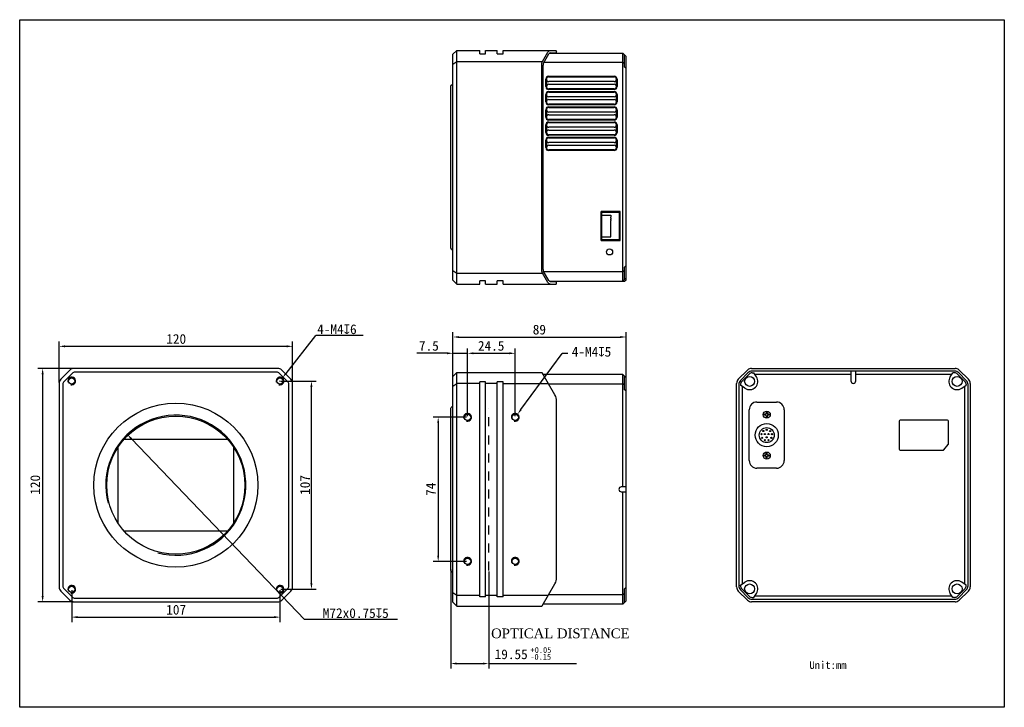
# Model space of a CAD drawing. Header units: millimetres. Extents: x 63 to 568, y -8 to 345.
import ezdxf

# ---------------------------------------------------------------- set-up
doc = ezdxf.new("R2010")
doc.units = ezdxf.units.MM
doc.header["$LTSCALE"] = 46.255
doc.header["$PDMODE"] = 3
doc.header["$PDSIZE"] = 8
doc.linetypes.add('DASHED', pattern=[0.2, 0.1, -0.1])
doc.layers.get('0').update_dxf_attribs({"linetype": 'CONTINUOUS'})
doc.layers.get('Defpoints').update_dxf_attribs({"linetype": 'CONTINUOUS'})
doc.layers.add('00_COMPONENTS', color=7, linetype='CONTINUOUS')
doc.layers.add('51__DRAFT_DIMS', color=7, linetype='CONTINUOUS')
doc.layers.add('4虚线层', color=6, linetype='DASHED', lineweight=35)
doc.styles.get("Standard").update_dxf_attribs({"font": 'simfang.ttf'})
doc.dimstyles.new('DIMSTYLE_1', dxfattribs={"dimtxt": 5, "dimasz": 3, "dimexe": 2.5, "dimexo": 0.5, "dimgap": 1.25, "dimtad": 1, "dimdsep": 46, "dimtxsty": 'STANDARD', "dimblk": '_FILLED', "dimblk1": '_FILLED', "dimblk2": '_FILLED', "dimcen": 0.09, "dimclrt": 3, "dimazin": 2, "dimtp": 0.3, "dimtm": 0.3, "dimtfac": 1, "dimtofl": 0, "dimtmove": 0, "dimatfit": 3, "dimldrblk": '_FILLED', "dimfxl": 1, "dimtolj": 1, "dimarcsym": 0})
doc.dimstyles.new('DIMSTYLE_2', dxfattribs={"dimtxt": 3, "dimasz": 3, "dimexe": 2.5, "dimexo": 0.5, "dimgap": 0.75, "dimtad": 1, "dimdsep": 46, "dimtxsty": 'STANDARD', "dimblk": '_FILLED', "dimblk1": '_FILLED', "dimblk2": '_FILLED', "dimcen": 0.09, "dimclrt": 3, "dimazin": 2, "dimtp": 0.3, "dimtm": 0.3, "dimtfac": 1, "dimtofl": 0, "dimtmove": 0, "dimatfit": 3, "dimldrblk": '_FILLED', "dimfxl": 1, "dimtolj": 1, "dimarcsym": 0})
doc.dimstyles.new('DIMSTYLE_3', dxfattribs={"dimtxt": 5, "dimasz": 3, "dimexe": 2.5, "dimexo": 0.5, "dimtad": 1, "dimdsep": 46, "dimtxsty": 'STANDARD', "dimblk": '_FILLED', "dimblk1": '_FILLED', "dimblk2": '_FILLED', "dimcen": 0.09, "dimclrt": 3, "dimazin": 2, "dimtp": 0.1, "dimtm": 0.1, "dimtfac": 1, "dimtofl": 0, "dimtmove": 0, "dimatfit": 1, "dimldrblk": '_FILLED', "dimfxl": 1, "dimtolj": 1, "dimarcsym": 0})
doc.dimstyles.new('DIMSTYLE_5', dxfattribs={"dimtxt": 5, "dimasz": 3, "dimexe": 2.5, "dimexo": 0.5, "dimgap": 1.25, "dimtad": 1, "dimdsep": 46, "dimtxsty": 'STANDARD', "dimblk": '_FILLED', "dimblk1": '_FILLED', "dimblk2": '_FILLED', "dimcen": 0.09, "dimclrt": 3, "dimazin": 2, "dimtp": 0.2, "dimtm": 0.2, "dimtfac": 1, "dimtofl": 0, "dimtmove": 0, "dimatfit": 3, "dimldrblk": '_FILLED', "dimfxl": 1, "dimtolj": 1, "dimarcsym": 0})

# ---------------------------------------------------------------- blocks, each defined once
blk = doc.blocks.new('_FILLED')
at = {"color": 0, "linetype": 'ByBlock'}
blk.add_solid([(0, 0), (-1, 0.17), (-1, -0.17)], dxfattribs=at)
blk = doc.blocks.new('*D1')
at = {"layer": '51__DRAFT_DIMS', "color": 0, "lineweight": -2}
for p, q in [((282.06, 173.47), (266.5, 173.47)), ((285.06, 156.35), (285.06, 175.97)), ((292.56, 141.1), (292.56, 175.97)), ((295.56, 173.47), (298.56, 173.47))]:
    blk.add_line(p, q, dxfattribs=at)
at = {"layer": 'Defpoints', "color": 0}
for p in [(292.56, 173.47), (285.06, 155.85), (292.56, 140.6)]:
    blk.add_point(p, dxfattribs=at)
at = {"layer": '51__DRAFT_DIMS', "color": 0, "linetype": 'ByBlock', "lineweight": -2, "xscale": 3, "yscale": 3, "zscale": 3}
blk.add_blockref('_FILLED', (285.06, 173.47), dxfattribs=at)
at = {"layer": '51__DRAFT_DIMS', "color": 0, "linetype": 'ByBlock', "lineweight": -2, "xscale": 3, "yscale": 3, "zscale": 3, "rotation": 180}
blk.add_blockref('_FILLED', (292.56, 173.47), dxfattribs=at)
at = {"layer": '51__DRAFT_DIMS', "insert": (277.81, 179.81), "char_height": 5, "attachment_point": 3}
blk.add_mtext('\\A1;7.5', dxfattribs=at)
blk = doc.blocks.new('*D2')
at = {"layer": '51__DRAFT_DIMS', "color": 0, "lineweight": -2}
for p, q in [((292.56, 141.1), (292.56, 175.97)), ((295.56, 173.47), (314.06, 173.47)), ((317.06, 141.1), (317.06, 175.97))]:
    blk.add_line(p, q, dxfattribs=at)
at = {"layer": 'Defpoints', "color": 0}
for p in [(317.06, 173.47), (292.56, 140.6), (317.06, 140.6)]:
    blk.add_point(p, dxfattribs=at)
at = {"layer": '51__DRAFT_DIMS', "color": 0, "linetype": 'ByBlock', "lineweight": -2, "xscale": 3, "yscale": 3, "zscale": 3, "rotation": 180}
blk.add_blockref('_FILLED', (292.56, 173.47), dxfattribs=at)
at = {"layer": '51__DRAFT_DIMS', "color": 0, "linetype": 'ByBlock', "lineweight": -2, "xscale": 3, "yscale": 3, "zscale": 3}
blk.add_blockref('_FILLED', (317.06, 173.47), dxfattribs=at)
at = {"layer": '51__DRAFT_DIMS', "insert": (304.7, 179.81), "char_height": 5, "attachment_point": 2}
blk.add_mtext('\\A1;24.5', dxfattribs=at)
blk = doc.blocks.new('*D3')
at = {"layer": '51__DRAFT_DIMS', "color": 0, "lineweight": -2}
for p, q in [((292.06, 140.6), (274.99, 140.6)), ((277.49, 137.6), (277.49, 69.6)), ((292.06, 66.6), (274.99, 66.6))]:
    blk.add_line(p, q, dxfattribs=at)
at = {"layer": 'Defpoints', "color": 0}
for p in [(292.56, 140.6), (277.49, 66.6), (292.56, 66.6)]:
    blk.add_point(p, dxfattribs=at)
at = {"layer": '51__DRAFT_DIMS', "color": 0, "linetype": 'ByBlock', "lineweight": -2, "xscale": 3, "yscale": 3, "zscale": 3}
for p, rotation in [((277.49, 140.6), 90), ((277.49, 66.6), 270)]:
    blk.add_blockref('_FILLED', p, dxfattribs=dict(at, rotation=rotation))
at = {"layer": '51__DRAFT_DIMS', "insert": (271.18, 103.64), "char_height": 5, "attachment_point": 2, "rotation": 90}
blk.add_mtext('\\A1;74', dxfattribs=at)
blk = doc.blocks.new('*D4')
at = {"layer": '51__DRAFT_DIMS', "color": 0, "lineweight": -2}
for p, q in [((285.06, 156.35), (285.06, 184.34)), ((374.06, 154.66), (374.06, 184.34)), ((288.06, 181.84), (371.06, 181.84))]:
    blk.add_line(p, q, dxfattribs=at)
at = {"layer": 'Defpoints', "color": 0}
for p in [(374.06, 181.84), (285.06, 155.85), (374.06, 154.16)]:
    blk.add_point(p, dxfattribs=at)
at = {"layer": '51__DRAFT_DIMS', "color": 0, "linetype": 'ByBlock', "lineweight": -2, "xscale": 3, "yscale": 3, "zscale": 3, "rotation": 180}
blk.add_blockref('_FILLED', (285.06, 181.84), dxfattribs=at)
at = {"layer": '51__DRAFT_DIMS', "color": 0, "linetype": 'ByBlock', "lineweight": -2, "xscale": 3, "yscale": 3, "zscale": 3}
blk.add_blockref('_FILLED', (374.06, 181.84), dxfattribs=at)
at = {"layer": '51__DRAFT_DIMS', "insert": (329.46, 188.15), "char_height": 5, "attachment_point": 2}
blk.add_mtext('\\A1;89', dxfattribs=at)
blk = doc.blocks.new('*D6')
at = {"layer": '51__DRAFT_DIMS', "color": 0, "lineweight": -2}
for p, q in [((82.72, 158.5), (82.72, 179.55)), ((85.72, 177.05), (199.72, 177.05)), ((202.72, 158.5), (202.72, 179.55))]:
    blk.add_line(p, q, dxfattribs=at)
at = {"layer": 'Defpoints', "color": 0}
for p in [(202.72, 177.05), (82.72, 158), (202.72, 158)]:
    blk.add_point(p, dxfattribs=at)
at = {"layer": '51__DRAFT_DIMS', "color": 0, "linetype": 'ByBlock', "lineweight": -2, "xscale": 3, "yscale": 3, "zscale": 3, "rotation": 180}
blk.add_blockref('_FILLED', (82.72, 177.05), dxfattribs=at)
at = {"layer": '51__DRAFT_DIMS', "color": 0, "linetype": 'ByBlock', "lineweight": -2, "xscale": 3, "yscale": 3, "zscale": 3}
blk.add_blockref('_FILLED', (202.72, 177.05), dxfattribs=at)
at = {"layer": '51__DRAFT_DIMS', "insert": (142.9, 183.35), "char_height": 5, "attachment_point": 2}
blk.add_mtext('\\A1;120', dxfattribs=at)
blk = doc.blocks.new('*D7')
at = {"layer": '51__DRAFT_DIMS', "color": 0, "lineweight": -2}
for p, q in [((89.96, 165.74), (71.79, 165.74)), ((74.29, 162.74), (74.29, 48.74)), ((89.96, 45.74), (71.79, 45.74))]:
    blk.add_line(p, q, dxfattribs=at)
at = {"layer": 'Defpoints', "color": 0}
for p in [(90.46, 165.74), (74.29, 45.74), (90.46, 45.74)]:
    blk.add_point(p, dxfattribs=at)
at = {"layer": '51__DRAFT_DIMS', "color": 0, "linetype": 'ByBlock', "lineweight": -2, "xscale": 3, "yscale": 3, "zscale": 3}
for p, rotation in [((74.29, 165.74), 90), ((74.29, 45.74), 270)]:
    blk.add_blockref('_FILLED', p, dxfattribs=dict(at, rotation=rotation))
at = {"layer": '51__DRAFT_DIMS', "insert": (67.98, 105.93), "char_height": 5, "attachment_point": 2, "rotation": 90}
blk.add_mtext('\\A1;120', dxfattribs=at)
blk = doc.blocks.new('*D8')
at = {"layer": '51__DRAFT_DIMS', "color": 0, "lineweight": -2}
for p, q in [((89.22, 51.74), (89.22, 35.45)), ((196.22, 51.74), (196.22, 35.45)), ((92.22, 37.95), (193.22, 37.95))]:
    blk.add_line(p, q, dxfattribs=at)
at = {"layer": 'Defpoints', "color": 0}
for p in [(89.22, 52.24), (196.22, 52.24), (196.22, 37.95)]:
    blk.add_point(p, dxfattribs=at)
at = {"layer": '51__DRAFT_DIMS', "color": 0, "linetype": 'ByBlock', "lineweight": -2, "xscale": 3, "yscale": 3, "zscale": 3, "rotation": 180}
blk.add_blockref('_FILLED', (89.22, 37.95), dxfattribs=at)
at = {"layer": '51__DRAFT_DIMS', "color": 0, "linetype": 'ByBlock', "lineweight": -2, "xscale": 3, "yscale": 3, "zscale": 3}
blk.add_blockref('_FILLED', (196.22, 37.95), dxfattribs=at)
at = {"layer": '51__DRAFT_DIMS', "insert": (142.87, 44.26), "char_height": 5, "attachment_point": 2}
blk.add_mtext('\\A1;107', dxfattribs=at)
blk = doc.blocks.new('*D9')
at = {"layer": '51__DRAFT_DIMS', "color": 0, "lineweight": -2}
for p, q in [((196.72, 159.24), (214.87, 159.24)), ((212.37, 55.24), (212.37, 156.24)), ((196.72, 52.24), (214.87, 52.24))]:
    blk.add_line(p, q, dxfattribs=at)
at = {"layer": 'Defpoints', "color": 0}
for p in [(196.22, 159.24), (212.37, 159.24), (196.22, 52.24)]:
    blk.add_point(p, dxfattribs=at)
at = {"layer": '51__DRAFT_DIMS', "color": 0, "linetype": 'ByBlock', "lineweight": -2, "xscale": 3, "yscale": 3, "zscale": 3}
for p, rotation in [((212.37, 159.24), 90), ((212.37, 52.24), 270)]:
    blk.add_blockref('_FILLED', p, dxfattribs=dict(at, rotation=rotation))
at = {"layer": '51__DRAFT_DIMS', "insert": (206.57, 105.84), "char_height": 5, "attachment_point": 2, "rotation": 90}
blk.add_mtext('\\A1;107', dxfattribs=at)
blk = doc.blocks.new('*D10')
at = {"layer": '51__DRAFT_DIMS', "color": 0, "lineweight": -2}
for p in [(199.32, 163.16), (238.97, 182.61)]:
    blk.add_line(p, (214.69, 182.61), dxfattribs=at)
at = {"layer": '51__DRAFT_DIMS', "color": 0}
for p, q in [((196.13, 159.24), (196.31, 159.24)), ((196.22, 159.15), (196.22, 159.33))]:
    blk.add_line(p, q, dxfattribs=at)
at = {"layer": 'Defpoints', "color": 0}
for p in [(194.98, 157.67), (197.46, 160.81)]:
    blk.add_point(p, dxfattribs=at)
at = {"layer": '51__DRAFT_DIMS', "color": 0, "linetype": 'ByBlock', "lineweight": -2, "xscale": 3, "yscale": 3, "zscale": 3, "rotation": 231.6746485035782}
blk.add_blockref('_FILLED', (197.46, 160.81), dxfattribs=at)
at = {"layer": '51__DRAFT_DIMS', "insert": (215.32, 188.34), "char_height": 5, "attachment_point": 1}
blk.add_mtext('\\A1;{4-M4{\\fgdt;x}6}', dxfattribs=at)

msp = doc.modelspace()

# ---------------------------------------------------------------- linework, layer by layer
at = {"lineweight": 30}
msp.add_line((361.623, 231.84), (361.623, 245.84), dxfattribs=at)
at = {"color": 8}
for p, q in [((285.057, 173.472), (292.557, 173.472)), ((320.025, 144.62), (341.169, 173.287)), ((344.169, 173.287), (341.169, 173.287)), ((283.907, 62.496), (283.907, 11.606)), ((303.457, 61.448), (303.457, 11.606)), ((286.907, 14.106), (300.457, 14.106)), ((303.457, 14.106), (348.546, 14.106))]:
    msp.add_line(p, q, dxfattribs=at)
msp.add_lwpolyline([(62.503, 344.824), (568.304, 344.824), (568.304, -8.364), (62.503, -8.364)], close=True)
at = {"layer": '00_COMPONENTS', "lineweight": 30}
for p, q in [((285.057, 327.04), (287.057, 329.04)), ((287.057, 209.04), (287.057, 329.04)), ((287.057, 329.04), (298.807, 329.04)), ((298.807, 327.34), (298.807, 329.04)), ((301.807, 327.34), (301.807, 329.04)), ((301.807, 329.04), (307.807, 329.04)), ((307.807, 327.34), (307.807, 329.04)), ((310.807, 327.34), (310.807, 329.04)), ((310.807, 329.04), (338.037, 329.04)), ((338.037, 329.04), (338.337, 328.74)), ((285.057, 211.04), (285.057, 327.04)), ((298.807, 327.34), (301.807, 327.34)), ((307.807, 327.34), (310.807, 327.34)), ((331.121, 323.418), (333.859, 328.161)), ((331.668, 322.565), (334.402, 327.3)), ((334.638, 327.59), (372.357, 327.59)), ((335.015, 327.74), (338.337, 327.74)), ((338.337, 327.74), (338.337, 328.74)), ((372.357, 210.49), (372.357, 327.59)), ((374.057, 325.89), (372.357, 327.59)), ((373.257, 320.383), (373.257, 326.69)), ((374.057, 211.49), (374.057, 325.89)), ((285.057, 322.004), (287.057, 323.418)), ((287.057, 323.418), (331.121, 323.418)), ((330.664, 216.782), (330.664, 321.297)), ((331.415, 216.575), (331.415, 321.504)), ((372.357, 322.818), (331.815, 322.818)), ((373.257, 322.182), (372.357, 322.818)), ((374.057, 319.844), (373.257, 320.383)), ((332.757, 310.44), (332.757, 314.24)), ((333.057, 314.24), (333.057, 310.44)), ((334.257, 315.74), (367.857, 315.74)), ((334.257, 315.44), (367.857, 315.44)), ((369.057, 310.44), (369.057, 314.24)), ((369.357, 314.24), (369.357, 310.44)), ((283.907, 310.688), (284.195, 311.14)), ((283.907, 227.391), (283.907, 310.688)), ((367.857, 313.04), (334.257, 313.04)), ((334.257, 311.64), (367.857, 311.64)), ((367.857, 309.24), (334.257, 309.24)), ((367.857, 308.94), (334.257, 308.94)), ((332.757, 302.61), (332.757, 306.41)), ((333.057, 306.41), (333.057, 302.61)), ((334.257, 307.91), (367.857, 307.91)), ((334.257, 307.61), (367.857, 307.61)), ((367.857, 305.21), (334.257, 305.21)), ((334.257, 303.81), (367.857, 303.81)), ((369.057, 302.61), (369.057, 306.41)), ((369.357, 306.41), (369.357, 302.61)), ((332.757, 294.78), (332.757, 298.58)), ((333.057, 298.58), (333.057, 294.78)), ((367.857, 301.41), (334.257, 301.41)), ((367.857, 301.11), (334.257, 301.11)), ((334.257, 300.08), (367.857, 300.08)), ((334.257, 299.78), (367.857, 299.78)), ((369.057, 294.78), (369.057, 298.58)), ((369.357, 298.58), (369.357, 294.78)), ((367.857, 297.38), (334.257, 297.38)), ((334.257, 295.98), (367.857, 295.98)), ((367.857, 293.58), (334.257, 293.58)), ((332.757, 286.95), (332.757, 290.75)), ((333.057, 290.75), (333.057, 286.95)), ((367.857, 293.28), (334.257, 293.28)), ((334.257, 292.25), (367.857, 292.25)), ((334.257, 291.95), (367.857, 291.95)), ((367.857, 289.55), (334.257, 289.55)), ((369.057, 286.95), (369.057, 290.75)), ((369.357, 290.75), (369.357, 286.95)), ((334.257, 288.15), (367.857, 288.15)), ((367.857, 285.75), (334.257, 285.75)), ((367.857, 285.45), (334.257, 285.45)), ((334.257, 284.42), (367.857, 284.42)), ((334.257, 284.12), (367.857, 284.12)), ((332.757, 279.12), (332.757, 282.92)), ((333.057, 282.92), (333.057, 279.12)), ((367.857, 281.72), (334.257, 281.72)), ((334.257, 280.32), (367.857, 280.32)), ((369.057, 279.12), (369.057, 282.92)), ((369.357, 282.92), (369.357, 279.12)), ((367.857, 277.92), (334.257, 277.92)), ((367.857, 277.62), (334.257, 277.62)), ((361.148, 231.39), (361.148, 246.29)), ((371.048, 246.29), (361.148, 246.29)), ((370.017, 245.84), (361.623, 245.84)), ((361.623, 244.34), (366.249, 244.34)), ((366.248, 242.84), (366.248, 243.34)), ((366.249, 244.34), (366.249, 243.34)), ((366.25, 242.84), (366.25, 242.44)), ((370.557, 232.38), (370.557, 245.3)), ((371.048, 231.39), (371.048, 246.29)), ((366.248, 242.04), (366.248, 242.44)), ((366.25, 242.04), (366.248, 241.64)), ((366.248, 233.34), (366.248, 241.64)), ((361.623, 233.34), (366.248, 233.34)), ((361.148, 231.39), (371.048, 231.39)), ((361.623, 231.84), (370.017, 231.84)), ((283.907, 227.391), (284.195, 226.939)), ((367.057, 225.764), (367.057, 225.316)), ((374.057, 218.235), (373.257, 217.696)), ((373.257, 211.39), (373.257, 217.696)), ((285.057, 216.075), (287.057, 214.661)), ((287.057, 214.661), (331.121, 214.661)), ((333.859, 209.918), (331.121, 214.661)), ((334.402, 210.779), (331.668, 215.514)), ((372.357, 215.261), (331.815, 215.261)), ((373.257, 215.897), (372.357, 215.261)), ((285.057, 211.04), (287.057, 209.04)), ((287.057, 209.04), (298.807, 209.04)), ((298.807, 209.04), (298.807, 210.74)), ((301.807, 210.74), (298.807, 210.74)), ((301.807, 209.04), (301.807, 210.74)), ((301.807, 209.04), (307.807, 209.04)), ((307.807, 209.04), (307.807, 210.74)), ((310.807, 210.74), (307.807, 210.74)), ((310.807, 209.04), (310.807, 210.74)), ((310.807, 209.04), (338.037, 209.04)), ((334.638, 210.49), (373.057, 210.49)), ((335.015, 210.34), (338.337, 210.34)), ((338.037, 209.04), (338.337, 209.34)), ((338.337, 209.34), (338.337, 210.34)), ((374.057, 212.19), (372.357, 210.49)), ((287.057, 43.596), (287.057, 163.596)), ((372.357, 104.846), (372.357, 162.496)), ((285.057, 156.56), (287.057, 157.975)), ((298.807, 157.975), (287.057, 157.975)), ((298.807, 48.396), (298.807, 158.796)), ((301.807, 158.796), (298.807, 158.796)), ((301.807, 48.396), (301.807, 158.796)), ((307.807, 157.975), (301.807, 157.975)), ((307.807, 48.396), (307.807, 158.796)), ((310.807, 158.796), (307.807, 158.796)), ((310.807, 48.396), (310.807, 158.796)), ((310.807, 157.975), (334.083, 157.975)), ((334.227, 157.725), (372.357, 157.725)), ((373.257, 157.088), (372.357, 157.725)), ((373.257, 154.704), (373.257, 161.596)), ((372.357, 44.696), (372.357, 102.346)), ((285.057, 50.631), (287.057, 49.217)), ((330.924, 43.746), (337.466, 55.078)), ((287.057, 49.217), (298.807, 49.217)), ((301.807, 48.396), (298.807, 48.396)), ((301.807, 49.217), (307.807, 49.217)), ((310.807, 48.396), (307.807, 48.396)), ((310.807, 49.217), (333.859, 49.217)), ((333.859, 49.217), (334.119, 49.279)), ((372.357, 49.467), (334.227, 49.467)), ((373.257, 50.104), (372.357, 49.467))]:
    msp.add_line(p, q, dxfattribs=at)
at = {"layer": '00_COMPONENTS', "color": 7, "lineweight": 30}
for p, q in [((88.339, 164.863), (83.596, 160.121)), ((89.753, 163.449), (85.01, 158.707)), ((194.975, 165.742), (90.46, 165.742)), ((194.975, 163.742), (90.46, 163.742)), ((200.424, 158.707), (195.682, 163.449)), ((201.839, 160.121), (197.096, 164.863)), ((285.057, 161.596), (287.057, 163.596)), ((287.057, 163.596), (330.664, 163.596)), ((330.664, 163.596), (330.924, 163.446)), ((337.466, 152.114), (330.924, 163.446)), ((372.357, 162.496), (331.472, 162.496)), ((374.057, 160.796), (372.357, 162.496)), ((431.638, 160.121), (436.381, 164.863)), ((432.738, 159.521), (436.631, 163.413)), ((437.267, 162.777), (433.375, 158.884)), ((438.502, 165.742), (543.017, 165.742)), ((489.51, 164.292), (438.752, 164.292)), ((438.752, 163.392), (439.652, 163.392)), ((440.983, 161.419), (439.652, 163.392)), ((489.51, 162.592), (440.192, 162.592)), ((489.51, 164.292), (489.51, 159.292)), ((542.767, 164.292), (489.519, 164.292)), ((492.01, 159.292), (492.01, 164.292)), ((541.328, 162.592), (492.01, 162.592)), ((540.536, 161.419), (541.867, 163.392)), ((542.767, 163.392), (541.867, 163.392)), ((548.145, 158.884), (544.252, 162.777)), ((544.888, 163.413), (548.781, 159.521)), ((545.138, 164.863), (549.881, 160.121)), ((82.717, 157.999), (82.717, 53.485)), ((84.717, 157.999), (84.717, 53.485)), ((200.717, 53.485), (200.717, 157.999)), ((202.717, 53.485), (202.717, 157.999)), ((285.057, 45.596), (285.057, 161.596)), ((374.057, 104.846), (374.057, 160.796)), ((430.76, 53.485), (430.76, 157.999)), ((431.86, 157.399), (431.86, 54.085)), ((432.76, 157.399), (432.76, 157.086)), ((435.083, 155.519), (432.76, 157.086)), ((546.436, 155.519), (548.76, 157.086)), ((548.76, 157.399), (548.76, 157.086)), ((549.66, 54.085), (549.66, 157.399)), ((550.76, 157.999), (550.76, 53.485)), ((374.057, 154.164), (373.257, 154.704)), ((433.56, 156.546), (433.56, 54.938)), ((547.96, 54.938), (547.96, 156.546)), ((338.337, 58.328), (338.337, 148.864)), ((441.26, 148.442), (451.26, 148.442)), ((283.907, 145.244), (284.195, 145.697)), ((283.907, 61.948), (283.907, 145.244)), ((437.26, 118.442), (437.26, 144.442)), ((445.06, 141.692), (445.06, 142.192)), ((445.71, 142.192), (445.06, 142.192)), ((445.71, 141.692), (445.06, 141.692)), ((446.01, 143.142), (446.01, 142.492)), ((446.51, 143.142), (446.01, 143.142)), ((446.51, 143.142), (446.51, 142.492)), ((447.46, 142.192), (446.81, 142.192)), ((447.46, 141.692), (446.81, 141.692)), ((447.46, 141.692), (447.46, 142.192)), ((455.26, 144.442), (455.26, 118.442)), ((446.01, 141.392), (446.01, 140.742)), ((446.51, 140.742), (446.01, 140.742)), ((446.51, 141.392), (446.51, 140.742)), ((514.26, 138.642), (514.26, 124.242)), ((539.16, 139.142), (514.76, 139.142)), ((539.66, 126.929), (539.66, 138.642)), ((169.405, 129.142), (116.03, 129.142)), ((537.209, 123.915), (539.537, 126.601)), ((112.867, 124.948), (112.867, 86.536)), ((172.567, 86.536), (172.567, 124.948)), ((446.01, 121.492), (446.01, 122.142)), ((446.01, 122.142), (446.51, 122.142)), ((446.51, 121.492), (446.51, 122.142)), ((514.76, 123.742), (536.831, 123.742)), ((445.06, 120.692), (445.06, 121.192)), ((445.71, 121.192), (445.06, 121.192)), ((445.71, 120.692), (445.06, 120.692)), ((446.01, 119.742), (446.01, 120.392)), ((446.01, 119.742), (446.51, 119.742)), ((446.51, 119.742), (446.51, 120.392)), ((447.46, 121.192), (446.81, 121.192)), ((447.46, 120.692), (446.81, 120.692)), ((447.46, 120.692), (447.46, 121.192)), ((451.26, 114.442), (441.26, 114.442)), ((374.057, 104.846), (371.557, 104.846)), ((371.557, 102.346), (374.057, 102.346)), ((374.057, 46.396), (374.057, 104.837)), ((116.03, 82.342), (169.405, 82.342)), ((283.907, 61.948), (284.195, 61.495)), ((432.76, 54.398), (435.083, 55.966)), ((548.76, 54.398), (546.436, 55.966)), ((83.596, 51.363), (88.339, 46.621)), ((85.01, 52.778), (89.753, 48.035)), ((195.682, 48.035), (200.424, 52.778)), ((197.096, 46.621), (201.839, 51.363)), ((374.057, 53.028), (373.257, 52.488)), ((373.257, 45.596), (373.257, 52.488)), ((436.381, 46.621), (431.638, 51.363)), ((436.631, 48.071), (432.738, 51.963)), ((432.76, 54.085), (432.76, 54.398)), ((433.375, 52.6), (437.267, 48.707)), ((544.252, 48.707), (548.145, 52.6)), ((548.781, 51.963), (544.888, 48.071)), ((549.881, 51.363), (545.138, 46.621)), ((548.76, 54.085), (548.76, 54.398)), ((90.46, 47.742), (194.975, 47.742)), ((90.46, 45.742), (194.975, 45.742)), ((285.057, 45.596), (287.057, 43.596)), ((374.057, 46.396), (372.357, 44.696)), ((543.017, 45.742), (438.502, 45.742)), ((438.752, 48.092), (439.652, 48.092)), ((438.752, 47.192), (542.767, 47.192)), ((439.652, 48.092), (440.983, 50.066)), ((440.192, 48.892), (541.328, 48.892)), ((541.867, 48.092), (540.536, 50.066)), ((542.767, 48.092), (541.867, 48.092)), ((287.057, 43.596), (330.664, 43.596)), ((330.664, 43.596), (330.924, 43.746)), ((372.357, 44.696), (331.472, 44.696))]:
    msp.add_line(p, q, dxfattribs=at)
at = {"layer": '00_COMPONENTS', "color": 4, "lineweight": 30}
msp.add_line((528.533, 47.042), (528.683, 47.192), dxfattribs=at)
at = {"layer": '00_COMPONENTS', "lineweight": 30}
msp.add_circle((365.498, 225.54), 1.575, dxfattribs=at)
at = {"layer": '00_COMPONENTS', "color": 7, "lineweight": 30}
for centre, radius in [((89.217, 159.242), 1.65), ((196.217, 159.242), 1.65), ((437.46, 159.042), 2.55), ((544.06, 159.042), 2.55), ((142.717, 105.742), 42.101), ((292.557, 140.596), 1.65), ((317.057, 140.596), 1.65), ((446.26, 141.942), 1.825), ((142.717, 105.742), 35.5), ((446.26, 131.442), 5.95), ((446.26, 131.442), 3.85), ((443.55, 131.922), 0.3), ((444.49, 133.552), 0.3), ((445.31, 131.992), 0.3), ((446.26, 134.192), 0.3), ((447.21, 131.992), 0.3), ((448.03, 133.552), 0.3), ((448.97, 131.922), 0.3), ((443.88, 130.062), 0.3), ((445.31, 128.862), 0.3), ((446.26, 130.342), 0.3), ((447.21, 128.862), 0.3), ((448.64, 130.062), 0.3), ((446.26, 120.942), 1.825), ((292.557, 66.596), 1.65), ((317.057, 66.596), 1.65), ((89.217, 52.242), 1.65), ((196.217, 52.242), 1.65), ((437.46, 52.442), 2.55), ((544.06, 52.442), 2.55)]:
    msp.add_circle(centre, radius, dxfattribs=at)
at = {"layer": '00_COMPONENTS', "lineweight": 30}
for centre, radius, start, end in [((334.257, 314.24), 1.5, 90, 180), ((334.257, 314.24), 1.2, 90, 270), ((367.857, 314.24), 1.5, 0, 90), ((367.857, 314.24), 1.2, 270, 90), ((283.557, 312.498), 1.5, 295.15066, 0), ((334.257, 310.44), 1.5, 180, 270), ((334.257, 310.44), 1.2, 90, 270), ((367.857, 310.44), 1.2, 270, 90), ((367.857, 310.44), 1.5, 270, 0), ((334.257, 306.41), 1.5, 90, 180), ((334.257, 306.41), 1.2, 90, 270), ((334.257, 302.61), 1.2, 90, 270), ((367.857, 306.41), 1.5, 0, 90), ((367.857, 306.41), 1.2, 270, 90), ((367.857, 302.61), 1.2, 270, 90), ((334.257, 302.61), 1.5, 180, 270), ((334.257, 298.58), 1.5, 90, 180), ((334.257, 298.58), 1.2, 90, 270), ((367.857, 302.61), 1.5, 270, 0), ((367.857, 298.58), 1.5, 0, 90), ((367.857, 298.58), 1.2, 270, 90), ((334.257, 294.78), 1.5, 180, 270), ((334.257, 294.78), 1.2, 90, 270), ((367.857, 294.78), 1.2, 270, 90), ((367.857, 294.78), 1.5, 270, 0), ((334.257, 290.75), 1.5, 90, 180), ((334.257, 290.75), 1.2, 90, 270), ((367.857, 290.75), 1.5, 0, 90), ((367.857, 290.75), 1.2, 270, 90), ((334.257, 286.95), 1.5, 180, 270), ((334.257, 282.92), 1.5, 90, 180), ((334.257, 286.95), 1.2, 90, 270), ((334.257, 282.92), 1.2, 90, 270), ((367.857, 286.95), 1.2, 270, 90), ((367.857, 286.95), 1.5, 270, 0), ((367.857, 282.92), 1.5, 0, 90), ((367.857, 282.92), 1.2, 270, 90), ((334.257, 279.12), 1.5, 180, 270), ((334.257, 279.12), 1.2, 90, 270), ((367.857, 279.12), 1.2, 270, 90), ((367.857, 279.12), 1.5, 270, 0), ((370.017, 245.3), 0.54, 0, 90), ((370.017, 232.38), 0.54, 270, 0), ((283.557, 225.581), 1.5, 0, 64.84934), ((373.057, 211.49), 1, 270, 0)]:
    msp.add_arc(centre, radius, start, end, dxfattribs=at)
at = {"layer": '00_COMPONENTS', "color": 7, "lineweight": 30}
for centre, radius, start, end in [((90.46, 162.742), 3, 90, 135), ((90.46, 162.742), 1, 90, 135), ((194.975, 162.742), 3, 45, 90), ((194.975, 162.742), 1, 45, 90), ((438.502, 162.742), 3, 90, 135), ((438.752, 161.292), 3, 90, 135), ((438.752, 161.292), 2.1, 90, 135), ((542.767, 161.292), 3, 45, 90), ((542.767, 161.292), 2.1, 45, 90), ((543.017, 162.742), 3, 45, 90), ((85.717, 157.999), 3, 135, 180), ((85.717, 157.999), 1, 135, 180), ((199.717, 157.999), 1, 0, 45), ((199.717, 157.999), 3, 0, 45), ((433.76, 157.999), 3, 135, 180), ((434.86, 157.399), 3, 135, 180), ((434.86, 157.399), 2.1, 135, 180), ((437.46, 159.042), 4.25, 236, 34), ((490.76, 159.292), 1.25, 180, 0), ((544.06, 159.042), 4.25, 146, 304), ((546.66, 157.399), 2.1, 0, 45), ((546.66, 157.399), 3, 0, 45), ((547.76, 157.999), 3, 0, 45), ((331.837, 148.864), 6.5, 0, 30), ((283.557, 147.054), 1.5, 295.15066, 0), ((441.26, 144.442), 4, 90, 180), ((451.26, 144.442), 4, 0, 90), ((445.71, 142.492), 0.3, 270, 0), ((445.71, 141.392), 0.3, 0, 90), ((446.81, 142.492), 0.3, 180, 270), ((446.81, 141.392), 0.3, 90, 180), ((514.76, 138.642), 0.5, 90, 180), ((539.16, 138.642), 0.5, 0, 90), ((539.16, 126.929), 0.5, 319.08562, 0), ((445.71, 121.492), 0.3, 270, 0), ((446.81, 121.492), 0.3, 180, 270), ((514.76, 124.242), 0.5, 180, 270), ((536.831, 124.242), 0.5, 270, 319.08562), ((441.26, 118.442), 4, 180, 270), ((445.71, 120.392), 0.3, 0, 90), ((446.81, 120.392), 0.3, 90, 180), ((451.26, 118.442), 4, 270, 0), ((371.557, 103.596), 1.25, 90, 270), ((283.557, 60.137), 1.5, 0, 64.84934), ((331.837, 58.328), 6.5, 330, 0), ((437.46, 52.442), 4.25, 326, 124), ((544.06, 52.442), 4.25, 56, 214), ((85.717, 53.485), 3, 180, 225), ((85.717, 53.485), 1, 180, 225), ((199.717, 53.485), 1, 315, 0), ((199.717, 53.485), 3, 315, 0), ((433.76, 53.485), 3, 180, 225), ((434.86, 54.085), 3, 180, 225), ((434.86, 54.085), 2.1, 180, 225), ((546.66, 54.085), 2.1, 315, 0), ((546.66, 54.085), 3, 315, 0), ((547.76, 53.485), 3, 315, 0), ((90.46, 48.742), 3, 225, 270), ((90.46, 48.742), 1, 225, 270), ((194.975, 48.742), 1, 270, 315), ((194.975, 48.742), 3, 270, 315), ((438.502, 48.742), 3, 225, 270), ((438.752, 50.192), 3, 225, 270), ((438.752, 50.192), 2.1, 225, 270), ((542.767, 50.192), 2.1, 270, 315), ((542.767, 50.192), 3, 270, 315), ((543.017, 48.742), 3, 270, 315)]:
    msp.add_arc(centre, radius, start, end, dxfattribs=at)
at = {"layer": '00_COMPONENTS', "color": 8}
for centre, radius in [((89.217, 159.242), 2), ((196.217, 159.242), 2), ((142.717, 105.742), 36), ((292.557, 140.596), 2), ((317.057, 140.596), 2), ((292.557, 66.596), 2), ((317.057, 66.596), 2), ((89.217, 52.242), 2), ((196.217, 52.242), 2)]:
    msp.add_arc(centre, radius, 255, 195, dxfattribs=at)
at = {"layer": '00_COMPONENTS', "lineweight": 30}
for centre, start_param, end_param in [((335.015, 326.24), 0, 0.7853982), ((332.281, 321.504), 0.7853982, 1.5707963), ((332.281, 216.575), -4.712389, -3.9269908), ((335.015, 211.84), -3.9269908, -3.1415927)]:
    msp.add_ellipse(centre, major_axis=(0, 1.5), ratio=0.5773503, start_param=start_param, end_param=end_param, dxfattribs=at)
for points, knots in [([(333.859, 328.161), (333.925, 328.288), (334.068, 328.522), (334.334, 328.807), (334.634, 328.994), (334.856, 329.04), (334.961, 329.04)], [0, 0, 0, 0, 0.2915816, 0.5534079, 0.7860506, 1, 1, 1, 1]), ([(330.664, 321.297), (330.664, 321.675), (330.734, 322.404), (330.959, 323.108), (331.121, 323.418)], [0, 0, 0, 0, 0.5193269, 1, 1, 1, 1]), ([(331.121, 214.661), (330.958, 214.974), (330.733, 215.678), (330.664, 216.407), (330.664, 216.782)], [0, 0, 0, 0, 0.4848201, 1, 1, 1, 1]), ([(334.961, 209.04), (334.855, 209.04), (334.633, 209.085), (334.332, 209.273), (334.068, 209.559), (333.925, 209.792), (333.859, 209.918)], [0, 0, 0, 0, 0.2149543, 0.4482221, 0.709949, 1, 1, 1, 1])]:
    msp.add_open_spline(points, degree=3, knots=knots, dxfattribs=at)
at = {"layer": '4虚线层', "color": 8, "lineweight": -2}
msp.add_line((303.457, 61.948), (303.457, 145.244), dxfattribs=at)
at = {"layer": '51__DRAFT_DIMS', "color": 8}
for p in [(119.894, 129.577), (256.595, 36.791)]:
    msp.add_line(p, (208.741, 36.791), dxfattribs=at)

# ---------------------------------------------------------------- block references
at = {"color": 8, "xscale": 3, "yscale": 3, "zscale": 3}
for p, rotation in [((318.244, 142.205), 233.589479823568), ((283.907, 14.106), 180)]:
    msp.add_blockref('_FILLED', p, dxfattribs=dict(at, rotation=rotation))
msp.add_blockref('_FILLED', (303.457, 14.106), dxfattribs=at)
at = {"layer": '51__DRAFT_DIMS', "color": 8, "xscale": 3, "yscale": 3, "zscale": 3, "rotation": 133.7575596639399}
msp.add_blockref('_FILLED', (117.819, 131.744), dxfattribs=at)

# ---------------------------------------------------------------- texts
at = {"color": 0, "insert": (356.245, 174.24), "char_height": 5, "attachment_point": 5}
msp.add_mtext('\\A1;{\\fSimSun|b0|i0|c134|p2;4-M4\\Fgdt|c0;\\C256;x\\fSimSun|b0|i0|c134|p2;\\C7;5}', dxfattribs=at)
at = {"color": 7, "lineweight": 15, "insert": (340.237, 25.416), "char_height": 5, "attachment_point": 5}
msp.add_mtext('\\A1;{\\fTimes New Roman|b0|i0|c0|p18;OPTICAL DISTANCE\\P}  ', dxfattribs=at)
at = {"lineweight": 15, "attachment_point": 9}
for s, width, insert, char_height in [('19.55', 18.88412, (323.487, 16.302), 5), ('+0.05', 10.77139, (335.641, 19.548), 3), ('-0.15', 13.36067, (335.523, 16.021), 3)]:
    msp.add_mtext_dynamic_manual_height_columns(s, width=width, gutter_width=30, heights=[0], dxfattribs=dict(at, insert=insert, char_height=char_height))
at = {"insert": (468.198, 15.326), "char_height": 4, "width": 51.86028, "attachment_point": 1}
msp.add_mtext('{\\f宋体|b0|i0|c134|p0;Unit:mm  }', dxfattribs=at)
at = {"layer": '51__DRAFT_DIMS', "insert": (218.199, 42.521), "char_height": 5, "attachment_point": 1}
msp.add_mtext('\\A1;{M72x0.75{\\fgdt;x}5}', dxfattribs=at)

# ---------------------------------------------------------------- dimensions: what is measured, and where the dimension line sits
at = {"layer": '51__DRAFT_DIMS', "color": 8}
dim = msp.add_diameter_dim_2p(p1=(194.977, 157.673), p2=(197.458, 160.811), text='{4-M<>{\\fgdt;x}6}', dimstyle='DIMSTYLE_3', override={"dimtih": 1, "dimtoh": 1, "dimpost": '<>', "dimclrt": 256}, dxfattribs=at)
dim.commit()
dim.dimension.update_dxf_attribs({"geometry": '*D10', "text_midpoint": (227.143, 182.614), "dimtype": 163})
for base, p1, p2, dimstyle, picture, middle in [((374.057, 181.838), (285.057, 155.853), (374.057, 154.164), 'DIMSTYLE_1', '*D4', (329.465, 181.838)), ((202.717, 177.045), (82.717, 157.999), (202.717, 157.999), 'DIMSTYLE_1', '*D6', (142.903, 177.045)), ((292.557, 173.472), (285.057, 155.853), (292.557, 140.596), 'DIMSTYLE_5', '*D1', (272.779, 173.472)), ((317.057, 173.472), (292.557, 140.596), (317.057, 140.596), 'DIMSTYLE_5', '*D2', (304.705, 173.472)), ((196.217, 37.95), (89.217, 52.242), (196.217, 52.242), 'DIMSTYLE_1', '*D8', (142.874, 37.95))]:
    dim = msp.add_linear_dim(base=base, p1=p1, p2=p2, dimstyle=dimstyle, override={"dimclrt": 256}, dxfattribs=at)
    dim.commit()
    dim.dimension.update_dxf_attribs({"geometry": picture, "text_midpoint": middle, "dimtype": 160})
for base, p1, p2, angle, dimstyle, override, picture, middle in [((74.292, 45.742), (90.46, 165.742), (90.46, 45.742), 270, 'DIMSTYLE_1', {"dimclrt": 256}, '*D7', (74.292, 105.928)), ((212.374, 159.242), (196.217, 52.242), (196.217, 159.242), 90, 'DIMSTYLE_2', {"dimtxt": 5, "dimclrt": 256}, '*D9', (212.374, 105.836)), ((277.492, 66.596), (292.557, 140.596), (292.557, 66.596), 270, 'DIMSTYLE_1', {"dimclrt": 256}, '*D3', (277.492, 103.64))]:
    dim = msp.add_linear_dim(base=base, p1=p1, p2=p2, angle=angle, dimstyle=dimstyle, override=override, dxfattribs=at)
    dim.commit()
    dim.dimension.update_dxf_attribs({"geometry": picture, "text_midpoint": middle, "dimtype": 160})

doc.saveas('drawing.dxf')
